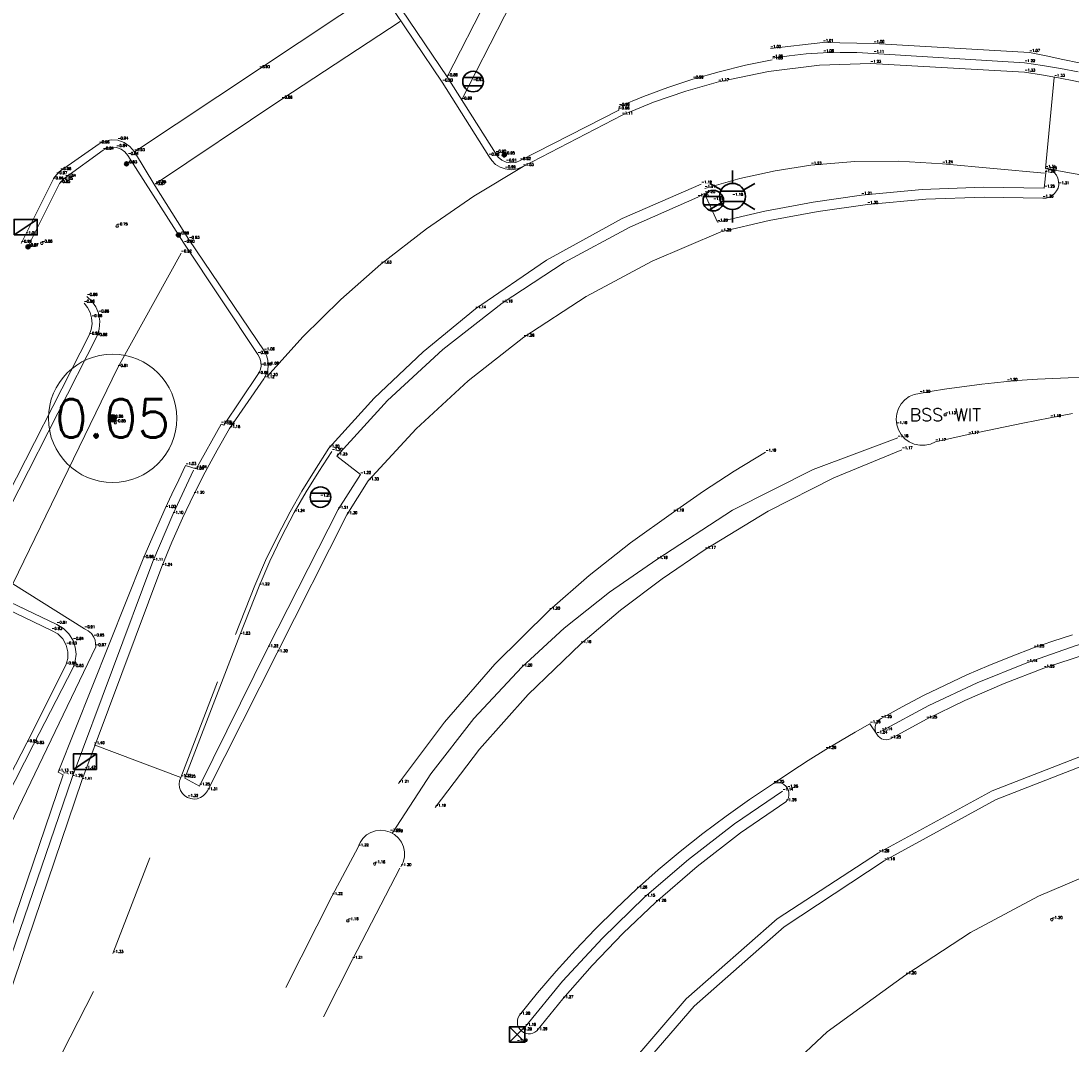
# Model space of a CAD drawing. Header units: metres. Extents: x 110598 to 111426, y 426464 to 427070.
# Tile 22 of 47: x 110948 to 110969, y 426808 to 426827. Entities that reach past the tile are written whole.
import ezdxf
from ezdxf.enums import TextEntityAlignment as Align

# ---------------------------------------------------------------- set-up
doc = ezdxf.new("R2010")
doc.units = ezdxf.units.M
doc.header["$MEASUREMENT"] = 0
for name, pattern in [('AM-AS', [16, 10, -2, 2, -2]), ('VH-OPSLUITBAND_100X200', [16, 8, -2, 4, -2]), ('VH-OPSLUITBAND_60X200', [12, 6, -2, 2, -2]), ('VH-TROTTOIRBAND_130-150', [15, 5, -2, 2, -2, 2, -2]), ('VH-TROTTOIRBAND_180-200', [20, 10, -2, 2, -2, 2, -2]), ('VH-TROTTOIRBAND_280-300', [26, 12, -2, 4, -2, 4, -2]), ('XX-HIDDEN', [4, 2, -2])]:
    doc.linetypes.add(name, pattern=pattern)
for name, color, linetype, lineweight in [('B-GV-GR-BOOM-S', 90, 'Continuous', 13), ('B-GV-GR-BOOM_DIAMETER-T', 96, 'Continuous', 0), ('B-GV-GR-HAAG-G', 90, 'GR-HAAG1', 13), ('B-OI-RI-GWA_KOLK-S', 30, 'Continuous', 30), ('B-WE-AM-AS-G', 10, 'AM-AS', 13), ('B-WE-IE-MEUBILAIR_WEGMEUBILAIR-S', 4, 'Continuous', 30), ('B-WE-IE-TERREINAFSCHEIDING_KUNSTMATIG_HEKWERK-G', 22, 'IE-TERREINAFSCHEIDING-KUNSTMATIG', 13), ('B-WE-VH-KANTOPSLUITING_ACHTERKANTBAND-G', 50, 'Continuous', 13), ('B-WE-VH-KANTOPSLUITING_INRITBAND-G', 211, 'Continuous', 13), ('B-WE-VH-KANTOPSLUITING_OPSLUITBAND_100X200-G', 160, 'VH-OPSLUITBAND_100X200', 13), ('B-WE-VH-KANTOPSLUITING_OPSLUITBAND_60X200-G', 150, 'VH-OPSLUITBAND_60X200', 13), ('B-WE-VH-KANTOPSLUITING_TROTTOIRBAND_130 150-G', 210, 'VH-TROTTOIRBAND_130-150', 13), ('B-WE-VH-KANTOPSLUITING_TROTTOIRBAND_180 200-G', 200, 'VH-TROTTOIRBAND_180-200', 13), ('B-WE-VH-KANTOPSLUITING_TROTTOIRBAND_RWS-G', 181, 'VH-TROTTOIRBAND_280-300', 13), ('B-WE-VH-MATERIAALGRENS-G', 52, 'XX-HIDDEN', 13), ('B-WE-VW-MARKERING-G', 252, 'Continuous', 13), ('DTM-Meetpunt', 40, 'Continuous', 0), ('mp', 7, 'Continuous', 0), ('X-XX-AL-HOOGTELABEL-S', 2, 'Continuous', 0), ('X-XX-AL-TEXT-T', 2, 'Continuous', 0)]:
    doc.layers.add(name, color=color, linetype=linetype, lineweight=lineweight)
doc.styles.add('LBD', font='txt.shx')
doc.styles.add('NLCS-ISO', font='arial.ttf')
doc.styles.add('null', font='NLCS.shx')
doc.styles.get("Standard").update_dxf_attribs({"font": 'txt.shx'})
doc.linetypes.add('GR-HAAG1', pattern='A,6,["°",null,S=0.125,R=0,X=0,Y=0],-2', length=8)
doc.linetypes.add('IE-TERREINAFSCHEIDING-KUNSTMATIG', pattern='A,4,["R",null,S=0.7500000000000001,R=90,X=0,Y=0],4,-2', length=10)

# ---------------------------------------------------------------- blocks, each defined once
blk = doc.blocks.new('MP')
at = {"layer": 'mp', "color": 0, "linetype": 'ByBlock', "lineweight": -2, "elevation": -0.036, "flags": 128}
blk.add_lwpolyline([(-0.005000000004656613, -0.008660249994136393), (-0.01000000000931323, 0), (-0.005000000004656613, 0.008660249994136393), (0.005000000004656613, 0.008660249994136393), (0.01000000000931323, 0), (0.005000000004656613, -0.008660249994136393), (-0.005000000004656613, -0.008660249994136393)], close=True, dxfattribs=at)
blk = doc.blocks.new('B-SRI-KOLK_STRAAT_300X300-SO')
at = {"color": 0}
for p, q in [((-0.7500000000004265, 2.842170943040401e-13), (0.7499999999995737, 1.500000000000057)), ((0.7499999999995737, 2.842170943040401e-13), (-0.7500000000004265, 1.500000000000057))]:
    blk.add_line(p, q, dxfattribs=at)
blk.add_3dface([(-0.7500000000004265, 2.842170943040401e-13), (0.7499999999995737, 2.842170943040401e-13), (0.7499999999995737, 1.500000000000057), (-0.7500000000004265, 1.500000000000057)], dxfattribs=at)
blk = doc.blocks.new('SIE-WEG_PAAL_ALGEMEEN_TYPE_01-SO')
h = blk.add_hatch(color=0)
edge = h.paths.add_edge_path()
edge.add_arc((2.273736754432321e-16, 0), 0.1875, 0, 360)
at = {"color": 0, "ltscale": 0.5}
blk.add_circle((2.273736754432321e-16, 0), 0.1875, dxfattribs=at)
blk = doc.blocks.new('SIE-WEG_VERKEERSBORD_ROND-SO')
at = {"color": 0}
for p, q in [((-0.9165151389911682, 0.3999999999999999), (0.9165151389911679, 0.3999999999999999)), ((-0.9165151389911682, -0.3999999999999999), (0.9165151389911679, -0.3999999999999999))]:
    blk.add_line(p, q, dxfattribs=at)
blk.add_circle((0, 0), 1, dxfattribs=at)
blk = doc.blocks.new('B-SRI-KOLK_TROTTOIR-SO')
at = {"color": 0}
blk.add_line((-1.124999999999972, 0), (1.124999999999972, 1.499999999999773), dxfattribs=at)
blk.add_3dface([(-1.124999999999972, 0), (1.124999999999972, 0), (1.124999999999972, 1.499999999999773), (-1.124999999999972, 1.499999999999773)], dxfattribs=at)
blk = doc.blocks.new('B-SIE-WEG_LICHTMAST-SO')
at = {"color": 0, "ltscale": 0.1}
for p, q in [((8.349587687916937e-10, 1.265625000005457), (1.669846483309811e-09, 2.53125000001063)), ((-1.096064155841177, 0.6328125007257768), (-2.192125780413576, 1.265625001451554)), ((1.096064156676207, 0.6328124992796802), (2.192125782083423, 1.26562499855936)), ((-1.096064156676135, -0.6328124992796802), (-2.192125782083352, -1.26562499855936)), ((1.096064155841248, -0.6328125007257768), (2.192125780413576, -1.265625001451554)), ((-8.349587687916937e-10, -1.265625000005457), (-1.669775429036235e-09, -2.53125000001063))]:
    blk.add_line(p, q, dxfattribs=at)
at = {"color": 0, "flags": 128}
for points in [[(-1.162672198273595, 0.4999999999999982), (1.162672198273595, 0.4999999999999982)], [(-1.162672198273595, -0.4999999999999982), (1.162672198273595, -0.4999999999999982)]]:
    blk.add_lwpolyline(points, dxfattribs=at)
at = {"color": 0, "ltscale": 0.1}
blk.add_circle((0, 0), 1.265625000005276, dxfattribs=at)
at = {"color": 0, "style": 'NLCS-ISO'}
blk.add_attdef('TYPE', text='', height=1.8, dxfattribs=at).set_placement((1.669846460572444e-09, 2.53125000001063), align=Align.BOTTOM_CENTER)
blk = doc.blocks.new('SGR-BOOM_01')
at = {"ltscale": 0.1}
h = blk.add_hatch(color=0, dxfattribs=at)
edge = h.paths.add_edge_path()
edge.add_arc((7.366995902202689e-12, -5.115907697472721e-12), 0.15, 0, 360)
at = {"color": 0}
for centre, radius in [((0, 0), 2.5), ((7.366995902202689e-12, -5.115907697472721e-12), 0.04499999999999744)]:
    blk.add_circle(centre, radius, dxfattribs=at)
at = {"color": 0, "ltscale": 0.1}
blk.add_circle((7.366995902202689e-12, -5.115907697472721e-12), 0.15, dxfattribs=at)

msp = doc.modelspace()

# ---------------------------------------------------------------- linework, layer by layer
at = {"layer": 'B-GV-GR-HAAG-G'}
msp.add_polyline3d([(110960.425, 426832.674, -0.894), (110960.224, 426832.452, -0.9470000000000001), (110958.825, 426829.746, -0.8410000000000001), (110956.869, 426825.922, -0.89)], dxfattribs=at)
at = {"layer": 'B-WE-AM-AS-G'}
msp.add_polyline3d([(110955.525, 426811.6550000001, -1.189), (110956.2697099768, 426812.8023576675, -1.191333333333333), (110957.1108087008, 426813.8810492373, -1.193666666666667), (110958.042, 426814.883, -1.196), (110958.8692484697, 426815.643180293, -1.189666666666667), (110959.7483950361, 426816.3426911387, -1.183333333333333), (110960.675, 426816.978, -1.177), (110962.1467079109, 426817.9403229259, -1.178333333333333), (110963.716179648, 426818.733259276, -1.179666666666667), (110965.364, 426819.347, -1.181)], dxfattribs=at)
at = {"layer": 'B-WE-IE-TERREINAFSCHEIDING_KUNSTMATIG_HEKWERK-G'}
msp.add_polyline3d([(110941.618, 426798.967, -0.897), (110945.702, 426806.857, -0.925), (110949.749, 426815.279, -0.9710000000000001), (110949.7484096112, 426815.3440328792, -0.9626666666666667), (110949.7355902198, 426815.4077924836, -0.9543333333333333), (110949.711, 426815.468, -0.9460000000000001), (110949.6645353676, 426815.5356322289, -0.9326666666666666), (110949.6033754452, 426815.5903363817, -0.9193333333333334), (110949.531, 426815.629, -0.906), (110948.138, 426816.506, -0.8380000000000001), (110950.178, 426820.717, -0.813), (110951.413, 426822.944, -0.924)], dxfattribs=at)
at = {"layer": 'B-WE-VH-KANTOPSLUITING_ACHTERKANTBAND-G', "extrusion": (0.1747400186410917, -0.2561045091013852, 0.9507241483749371), "elevation": -89924.86615690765, "flags": 128}
msp.add_lwpolyline([(332217.5626160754, 275749.6127954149), (332214.8063356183, 275749.6579511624), (332211.8507415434, 275749.6869798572)], dxfattribs=at)
at = {"layer": 'B-WE-VH-KANTOPSLUITING_ACHTERKANTBAND-G', "extrusion": (0.07973171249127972, -0.02349581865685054, 0.9965394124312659), "elevation": -1183.125619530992, "flags": 128}
msp.add_lwpolyline([(440774.6371181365, 14172.08508688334), (440774.6371181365, 14171.86853665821)], dxfattribs=at)
at = {"layer": 'B-WE-VH-KANTOPSLUITING_ACHTERKANTBAND-G', "extrusion": (-0.0037763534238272, -0.000893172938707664, 0.9999924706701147), "elevation": -801.3922290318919, "flags": 128}
msp.add_lwpolyline([(110957.3184301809, 426807.3404625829), (110958.0426613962, 426808.2225982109), (110958.8161812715, 426809.0618485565), (110959.6364551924, 426809.855463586), (110960.4932056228, 426810.5946644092), (110961.3905110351, 426811.2840715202), (110962.3254813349, 426811.9214644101)], dxfattribs=at)
at = {"layer": 'B-WE-VH-KANTOPSLUITING_ACHTERKANTBAND-G'}
for points in [[(110962.92, 426826.708, -1.052), (110962.4002481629, 426826.6023693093, -1.032666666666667), (110961.8849891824, 426826.4766394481, -1.013333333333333), (110961.375, 426826.331, -0.994), (110960.889151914, 426826.1719871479, -0.9820000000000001), (110960.4095946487, 426825.9949044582, -0.9700000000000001), (110959.937, 426825.8, -0.9580000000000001), (110959.934, 426825.7310000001, -0.9630000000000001), (110958.013, 426824.745, -0.917), (110957.9256039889, 426824.7097946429, -0.916), (110957.831943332, 426824.6995398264, -0.915), (110957.739, 426824.7150000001, -0.914), (110957.6559577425, 426824.7535712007, -0.9083333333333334), (110957.5859822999, 426824.8126236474, -0.9026666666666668), (110957.534, 426824.888, -0.897), (110956.589, 426826.375, -0.877), (110953.795, 426830.515, -0.9640000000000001)], [(110968.896, 426826.649, -1.056), (110968.5729107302, 426826.7171742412, -1.059333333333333), (110968.2495759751, 426826.7841745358, -1.062666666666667), (110967.926, 426826.85, -1.066), (110964.895, 426827.023, -1.001), (110963.906, 426827.044, -1.006), (110962.883, 426826.9270000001, -1.019)], [(110948.424, 426823.057, -0.866), (110949.047, 426824.299, -0.8480000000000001), (110949.0631731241, 426824.3203376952, -0.8470000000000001), (110949.080182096, 426824.3410152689, -0.8460000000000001), (110949.098, 426824.361, -0.8450000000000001), (110949.1175207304, 426824.3811761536, -0.8430000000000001), (110949.1378658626, 426824.4005207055, -0.8410000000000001), (110949.159, 426824.419, -0.8390000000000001), (110949.894, 426824.948, -0.8410000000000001), (110949.975424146, 426824.9880602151, -0.8396666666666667), (110950.0644851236, 426825.0054629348, -0.8383333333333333), (110950.155, 426824.999, -0.8370000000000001), (110950.2420559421, 426824.9684241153, -0.8383333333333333), (110950.3178698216, 426824.9158325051, -0.8396666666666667), (110950.377, 426824.845, -0.8410000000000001)], [(110950.377, 426824.845, -0.8410000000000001), (110951.466, 426823.136, -0.901), (110952.904, 426820.971, -0.9820000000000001), (110952.9428329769, 426820.9017689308, -0.9823333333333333), (110952.9642357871, 426820.8253303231, -0.9826666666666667), (110952.967, 426820.746, -0.9830000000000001), (110952.9567109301, 426820.6873122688, -0.9853333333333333), (110952.9361596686, 426820.6313858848, -0.9876666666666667), (110952.906, 426820.58, -0.9900000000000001), (110952.243, 426819.594, -1.025), (110952.19, 426819.616, -1.021), (110951.707, 426818.745, -1.043)], [(110951.486, 426812.719, -1.252), (110951.767, 426812.5680000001, -1.246), (110953.099, 426815.257, -1.217), (110954.466, 426817.9540000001, -1.212), (110954.903, 426818.631, -1.221), (110954.442, 426818.993, -1.226), (110955.4295614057, 426820.0744020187, -1.204333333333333), (110956.5044245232, 426821.0690764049, -1.182666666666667), (110957.659, 426821.97, -1.161), (110958.8706930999, 426822.7622141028, -1.175333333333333), (110960.1439548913, 426823.4511319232, -1.189666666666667), (110961.47, 426824.032, -1.204), (110961.6019270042, 426824.103381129, -1.204), (110961.85, 426823.546, -1.202), (110962.7777346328, 426823.762028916, -1.205333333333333), (110963.7139928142, 426823.9374730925, -1.208666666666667), (110964.657, 426824.072, -1.212), (110965.8396032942, 426824.1820464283, -1.223666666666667), (110967.0264357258, 426824.2277579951, -1.235333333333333), (110968.214, 426824.209, -1.247), (110968.252, 426824.565, -1.259)], [(110949.579, 426822.1, -0.863), (110949.6757812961, 426822.0084560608, -0.862), (110949.7515396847, 426821.898876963, -0.861), (110949.803, 426821.776, -0.86), (110949.8294647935, 426821.6220783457, -0.8606666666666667), (110949.8179024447, 426821.4663267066, -0.8613333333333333), (110949.769, 426821.3180000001, -0.862), (110947.487, 426816.841, -0.8540000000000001)], [(110951.5, 426818.806, -1.025), (110951.365683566, 426818.5291038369, -1.015333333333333), (110951.233680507, 426818.2510973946, -1.005666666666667), (110951.104, 426817.972, -0.996), (110950.9568602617, 426817.6477276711, -0.9890000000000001), (110950.8128557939, 426817.3220509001, -0.9820000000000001), (110950.672, 426816.995, -0.9750000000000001), (110949.016, 426812.838, -1.132)], [(110947.628, 426816.36, -0.8470000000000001), (110948.99, 426815.716, -0.8100000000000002), (110949.1208037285, 426815.6382902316, -0.8186666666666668), (110949.2292336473, 426815.5315598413, -0.8273333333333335), (110949.309, 426815.402, -0.8360000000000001), (110949.3521884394, 426815.2731277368, -0.83525), (110949.3668102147, 426815.1380000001, -0.8345), (110949.3521884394, 426815.0028722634, -0.83375), (110949.309, 426814.874, -0.8330000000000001), (110948.539, 426813.376, -0.8250000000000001), (110944.985, 426806.409, -0.819)], [(110965.051, 426813.643, -1.139), (110965.9677439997, 426814.1357552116, -1.140666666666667), (110966.9096520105, 426814.5785153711, -1.142333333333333), (110967.874, 426814.97, -1.144), (110968.8351291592, 426815.3018630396, -1.137666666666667), (110969.8123616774, 426815.5827881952, -1.131333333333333), (110970.803, 426815.812, -1.125)], [(110985.057292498, 426813.1549927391, -1.108), (110984.9326246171, 426813.1626594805, -1.109), (110984.808, 426813.171, -1.11), (110984.6759415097, 426813.180576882, -1.110333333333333), (110984.5439400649, 426813.1909103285, -1.110666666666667), (110984.412, 426813.202, -1.111), (110981.96, 426813.484, -1.153), (110976.988, 426814.028, -1.154), (110975.3241175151, 426814.0961297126, -1.156333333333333), (110973.6606000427, 426814.0196038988, -1.158666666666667), (110972.01, 426813.799, -1.161), (110969.5962372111, 426813.2052782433, -1.159), (110967.2795875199, 426812.3042285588, -1.157), (110965.099, 426811.111, -1.155), (110963.1493846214, 426809.8256176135, -1.167333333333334), (110961.3961641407, 426808.2830788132, -1.179666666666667), (110959.873, 426806.513, -1.192)], [(110949.016, 426812.838, -1.132), (110949.114, 426812.788, -1.116), (110947.825, 426809.002, -1.111)]]:
    msp.add_polyline3d(points, dxfattribs=at)
at = {"layer": 'B-WE-VH-KANTOPSLUITING_INRITBAND-G', "extrusion": (-0.5505480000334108, 0.8290781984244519, 0.09760246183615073), "elevation": 292787.5673332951, "flags": 128}
msp.add_lwpolyline([(-328542.8818308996, -28714.81477510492), (-328545.8039952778, -28714.82080388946), (-328548.610502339, -28714.83889024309)], dxfattribs=at)
at = {"layer": 'B-WE-VH-KANTOPSLUITING_INRITBAND-G'}
msp.add_polyline3d([(110955.055, 426818.508, -1.298), (110955.9861113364, 426819.5227104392, -1.284), (110956.9977425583, 426820.4571663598, -1.27), (110958.083, 426821.305, -1.256), (110959.2997395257, 426822.0992880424, -1.268), (110960.580979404, 426822.7846878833, -1.28), (110961.917, 426823.3560000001, -1.292)], dxfattribs=at)
at = {"layer": 'B-WE-VH-KANTOPSLUITING_OPSLUITBAND_100X200-G', "extrusion": (0.006316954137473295, 0.01237827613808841, 0.9999034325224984), "elevation": 5983.405501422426}
msp.add_lwpolyline([(110954.3803781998, 426785.0083735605), (110955.4925708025, 426787.1875405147)], dxfattribs=at)
at = {"layer": 'B-WE-VH-KANTOPSLUITING_OPSLUITBAND_100X200-G'}
for points in [[(110961.607, 426824.206, -1.212), (110962.2858981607, 426824.3989626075, -1.219), (110962.9754481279, 426824.549488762, -1.226), (110963.673, 426824.657, -1.233), (110964.52393184, 426824.7289990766, -1.234333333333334), (110965.3778666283, 426824.7370141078, -1.235666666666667), (110966.23, 426824.681, -1.237), (110968.221, 426824.499, -1.253)], [(110951.486, 426812.719, -1.252), (110952.552, 426815.504, -1.225), (110952.928, 426816.462, -1.22), (110953.1394685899, 426816.946630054, -1.225), (110953.3685713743, 426817.423177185, -1.23), (110953.615, 426817.891, -1.235), (110953.846442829, 426818.2958379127, -1.224666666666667), (110954.0908614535, 426818.6929764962, -1.214333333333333), (110954.348, 426819.082, -1.204)]]:
    msp.add_polyline3d(points, dxfattribs=at)
at = {"layer": 'B-WE-VH-KANTOPSLUITING_OPSLUITBAND_60X200-G'}
msp.add_polyline3d([(111014.244, 426808.689, -1.107), (111001.145, 426810.055, -1.106), (110990.332, 426811.186, -1.092), (110984.357, 426811.132, -1.119), (110981.898, 426811.425, -1.121), (110976.87, 426811.955, -1.196), (110974.370971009, 426812.0154343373, -1.187333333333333), (110971.8914032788, 426811.6983506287, -1.178666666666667), (110969.488, 426811.011, -1.17), (110968.1023842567, 426810.4255766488, -1.180666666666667), (110966.775722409, 426809.7166197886, -1.191333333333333), (110965.519, 426808.89, -1.202), (110963.9849486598, 426807.7808214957, -1.204666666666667), (110962.6010894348, 426806.4891078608, -1.207333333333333)], dxfattribs=at)
at = {"layer": 'B-WE-VH-KANTOPSLUITING_TROTTOIRBAND_130 150-G'}
for points in [[(110959.998, 426825.631, -1.109), (110958.071, 426824.6280000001, -1.026), (110957.9585542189, 426824.5841917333, -1.014333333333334), (110957.8388502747, 426824.5688886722, -1.002666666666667), (110957.719, 426824.583, -0.991), (110957.6208939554, 426824.6182394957, -0.9875), (110957.5323410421, 426824.6732394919, -0.9840000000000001), (110957.4572669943, 426824.7455617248, -0.9805), (110957.399, 426824.832, -0.9770000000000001), (110956.496, 426826.274, -0.899), (110953.706, 426830.415, -1.022)], [(110948.298, 426823.134, -0.994), (110948.915, 426824.368, -0.9640000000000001), (110948.9370955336, 426824.403318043, -0.9643333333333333), (110948.9611203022, 426824.4373531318, -0.9646666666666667), (110948.987, 426824.47, -0.9650000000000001), (110949.0116616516, 426824.4979500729, -0.9646666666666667), (110949.0376831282, 426824.5246387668, -0.9643333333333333), (110949.065, 426824.55, -0.9640000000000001), (110949.814, 426825.07, -0.9560000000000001), (110949.9272764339, 426825.1256618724, -0.9503333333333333), (110950.0510124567, 426825.1505454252, -0.9446666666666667), (110950.177, 426825.143, -0.9390000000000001), (110950.3048281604, 426825.0996263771, -0.9353333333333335), (110950.4159726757, 426825.0230221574, -0.9316666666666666), (110950.502, 426824.919, -0.928), (110950.899, 426824.258, -0.865), (110951.564, 426823.211, -0.925), (110953.027, 426821.039, -1.06), (110953.0726317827, 426820.9524505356, -1.067333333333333), (110953.1000016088, 426820.8585145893, -1.074666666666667), (110953.108, 426820.761, -1.082), (110953.0972386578, 426820.6681203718, -1.093), (110953.068888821, 426820.5790208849, -1.104), (110953.024, 426820.497, -1.115), (110952.356, 426819.528, -1.164)], [(110949.522, 426821.967, -0.9610000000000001), (110949.5892159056, 426821.8840101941, -0.9603333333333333), (110949.6388580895, 426821.7894536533, -0.9596666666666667), (110949.669, 426821.687, -0.9590000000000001), (110949.6782773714, 426821.570486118, -0.9590000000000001), (110949.662364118, 426821.454691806, -0.9590000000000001), (110949.622, 426821.345, -0.9590000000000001), (110947.359, 426816.914, -0.9760000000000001)], [(110947.574, 426816.2310000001, -0.9600000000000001), (110948.89, 426815.596, -0.93), (110949.0104437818, 426815.5295053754, -0.9293333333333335), (110949.10823905, 426815.4327359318, -0.9286666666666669), (110949.176, 426815.313, -0.928), (110949.2081396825, 426815.1837602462, -0.9286666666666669), (110949.205067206, 426815.0506195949, -0.9293333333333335), (110949.167, 426814.923, -0.93), (110948.409, 426813.408, -0.911), (110945.954, 426808.687, -0.883)]]:
    msp.add_polyline3d(points, dxfattribs=at)
at = {"layer": 'B-WE-VH-KANTOPSLUITING_TROTTOIRBAND_180 200-G'}
for points in [[(110968.873, 426826.472, -1.234), (110968.5270392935, 426826.5394812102, -1.228666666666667), (110968.1796472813, 426826.599157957, -1.223333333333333), (110967.831, 426826.651, -1.218), (110964.892, 426826.832, -1.11), (110964.5659235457, 426826.8492549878, -1.100333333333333), (110964.239419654, 426826.853590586, -1.090666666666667), (110963.913, 426826.845, -1.081), (110963.5813317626, 426826.8229926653, -1.071333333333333), (110963.2508195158, 426826.7876401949, -1.061666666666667), (110962.922, 426826.739, -1.052)], [(110992.36, 426823.063, -1.291), (110983.397, 426824.005, -1.339), (110974.954, 426824.935, -1.32), (110974.6084316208, 426824.9589653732, -1.32), (110974.2636740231, 426824.992640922, -1.32), (110973.92, 426825.036, -1.32), (110973.662748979, 426825.0749137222, -1.325666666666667), (110973.4063774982, 426825.1192536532, -1.331333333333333), (110973.151, 426825.169, -1.337), (110971.2, 426825.686, -1.359), (110969.78, 426826.065, -1.356), (110969.4611631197, 426826.1475246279, -1.352333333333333), (110969.1407898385, 426826.2238674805, -1.348666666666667), (110968.819, 426826.294, -1.345), (110968.4911659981, 426826.3587866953, -1.340666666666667), (110968.1621237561, 426826.4171275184, -1.336333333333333), (110967.832, 426826.469, -1.332), (110964.832, 426826.638, -1.227), (110963.8363384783, 426826.6018203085, -1.208), (110962.8473077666, 426826.4815327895, -1.189), (110961.872, 426826.278, -1.17), (110961.235528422, 426826.0975937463, -1.149666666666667), (110960.6102027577, 426825.8816995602, -1.129333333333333), (110959.998, 426825.631, -1.109)], [(110961.917, 426823.3560000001, -1.292), (110962.8601624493, 426823.5778765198, -1.294333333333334), (110963.8124950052, 426823.7563346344, -1.296666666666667), (110964.772, 426823.891, -1.299), (110965.9069241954, 426823.9929636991, -1.300333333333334), (110967.0456921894, 426824.0336697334, -1.301666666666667), (110968.185, 426824.013, -1.303), (110968.2489101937, 426824.0157839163, -1.303714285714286), (110968.3106827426, 426824.0324096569, -1.304428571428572), (110968.3673565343, 426824.0620802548, -1.305142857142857), (110968.4162148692, 426824.1033734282, -1.305857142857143), (110968.4549156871, 426824.1543097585, -1.306571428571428), (110968.481603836, 426824.2124475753, -1.307285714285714), (110968.495, 426824.275, -1.308), (110968.4943236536, 426824.3401186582, -1.307857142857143), (110968.479240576, 426824.403470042, -1.307714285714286), (110968.4505000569, 426824.4619070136, -1.307571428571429), (110968.4095298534, 426824.5125265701, -1.307428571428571), (110968.3583652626, 426824.5528140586, -1.307285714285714), (110968.2995480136, 426824.5807680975, -1.307142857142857), (110968.236, 426824.595, -1.307)], [(110952.356, 426819.528, -1.164), (110952.113142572, 426819.106958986, -1.176333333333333), (110951.8810923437, 426818.67986654, -1.188666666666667), (110951.66, 426818.247, -1.201), (110951.4387646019, 426817.7843343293, -1.214), (110951.2300476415, 426817.315888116, -1.227), (110951.034, 426816.842, -1.24), (110949.477, 426812.6770000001, -1.413)], [(110951.65, 426818.718, -1.063), (110951.25, 426817.855, -1.097), (110950.859, 426816.942, -1.112), (110949.292, 426812.734, -1.287)], [(110951.404, 426812.732, -1.321), (110951.3819874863, 426812.6705274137, -1.320285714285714), (110951.3743074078, 426812.6056857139, -1.319571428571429), (110951.3813502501, 426812.5407717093, -1.318857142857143), (110951.4027579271, 426812.4790858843, -1.318142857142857), (110951.4374419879, 426812.4237645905, -1.317428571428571), (110951.4836389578, 426812.3776205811, -1.316714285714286), (110951.539, 426812.343, -1.316), (110951.5995875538, 426812.3219160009, -1.315428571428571), (110951.6633304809, 426812.3146892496, -1.314857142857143), (110951.7271003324, 426812.3216744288, -1.314285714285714), (110951.787767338, 426812.3425287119, -1.313714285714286), (110951.8423540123, 426812.3762285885, -1.313142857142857), (110951.8881812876, 426812.4211200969, -1.312571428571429), (110951.923, 426812.475, -1.312), (110953.282, 426815.161, -1.301), (110954.636, 426817.849, -1.295), (110955.055, 426818.508, -1.298)], [(110985.0648324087, 426813.3560219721, -1.223333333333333), (110984.9264892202, 426813.3670227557, -1.223666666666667), (110984.788, 426813.376, -1.224), (110984.6653971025, 426813.382252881, -1.226), (110984.5427235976, 426813.3869198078, -1.228), (110984.42, 426813.39, -1.23), (110981.985, 426813.681, -1.291), (110976.997, 426814.211, -1.262), (110975.3218895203, 426814.2808636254, -1.275666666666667), (110973.6470246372, 426814.205340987, -1.289333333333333), (110971.985, 426813.985, -1.303), (110969.5416921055, 426813.3863611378, -1.293666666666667), (110967.1967926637, 426812.4755545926, -1.284333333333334), (110964.99, 426811.268, -1.275), (110963.0137892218, 426809.9811996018, -1.299), (110961.2407644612, 426808.4263209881, -1.323), (110959.707, 426806.635, -1.347)], [(110949.292, 426812.734, -1.287), (110947.661, 426807.9760000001, -1.296), (110944.657, 426802.001, -1.284), (110942.607, 426797.882, -1.286), (110938.772, 426790.274, -1.226), (110938.248, 426789.46, -1.216), (110935.942, 426786.178, -1.215), (110932.793, 426779.885, -1.12), (110932.4651227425, 426779.3021485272, -1.124333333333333), (110932.115286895, 426778.732206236, -1.128666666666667), (110931.744, 426778.176, -1.132999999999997)], [(110949.477, 426812.6770000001, -1.413), (110948.024, 426808.386, -1.409)]]:
    msp.add_polyline3d(points, dxfattribs=at)
at = {"layer": 'B-WE-VH-KANTOPSLUITING_TROTTOIRBAND_RWS-G', "extrusion": (-0.0157905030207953, -0.01938636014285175, 0.9996873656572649), "elevation": -10027.62531425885}
msp.add_lwpolyline([(-183512.1694844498, 400873.2752145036), (-183512.1694844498, 400874.0751051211)], dxfattribs=at)
at = {"layer": 'B-WE-VH-KANTOPSLUITING_TROTTOIRBAND_RWS-G'}
for points in [[(110968.7604874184, 426815.5109926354, -1.250285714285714), (110968.3824121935, 426815.3874308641, -1.251142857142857), (110968.007, 426815.256, -1.252), (110967.5693413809, 426815.0915239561, -1.251857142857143), (110967.1358523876, 426814.9163533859, -1.251714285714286), (110966.7067943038, 426814.7305938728, -1.251571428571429), (110966.2824257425, 426814.5343573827, -1.251428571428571), (110965.8630024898, 426814.3277621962, -1.251285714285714), (110965.4487773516, 426814.1109328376, -1.251142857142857), (110965.04, 426813.884, -1.251), (110964.9974195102, 426813.8555445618, -1.25), (110964.9626147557, 426813.8179754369, -1.249), (110964.9374902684, 426813.7733484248, -1.248), (110964.9234208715, 426813.7241055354, -1.247), (110964.9211764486, 426813.6729413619, -1.246), (110964.9308798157, 426813.6226556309, -1.245), (110964.952, 426813.576, -1.244), (110964.9781865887, 426813.5409976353, -1.245), (110965.0108051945, 426813.5118955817, -1.246), (110965.0485553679, 426813.4898540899, -1.247), (110965.0899320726, 426813.4757519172, -1.248), (110965.1332856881, 426813.4701512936, -1.249), (110965.1768877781, 426813.473275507, -1.25), (110965.219, 426813.485, -1.251), (110965.921, 426813.873, -1.247), (110966.6683620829, 426814.2358366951, -1.246666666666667), (110967.4308463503, 426814.565712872, -1.246333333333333), (110968.207, 426814.862, -1.246), (110969.0479130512, 426815.1402653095, -1.248)], [(110958.842, 426808.422, -1.268), (110959.4159111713, 426809.0755715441, -1.264333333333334), (110960.018308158, 426809.702985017, -1.260666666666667), (110960.648, 426810.303, -1.257), (110961.4575709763, 426811.0012553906, -1.256333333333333), (110962.3040804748, 426811.6542388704, -1.255666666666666), (110963.185, 426812.26, -1.255), (110963.2139747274, 426812.2978151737, -1.255333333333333), (110963.2341529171, 426812.340970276, -1.255666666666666), (110963.2445930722, 426812.3874517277, -1.256), (110963.2448080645, 426812.435090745, -1.256333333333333), (110963.2347878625, 426812.4816645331, -1.256666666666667), (110963.215, 426812.525, -1.257), (110963.1837253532, 426812.5658464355, -1.256333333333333), (110963.1438386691, 426812.5983362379, -1.255666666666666), (110963.0975102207, 426812.620701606, -1.255), (110963.0472607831, 426812.6317256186, -1.254333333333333), (110962.9958244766, 426812.6308084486, -1.253666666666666), (110962.946, 426812.618, -1.253), (110962.4783362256, 426812.3061915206, -1.254166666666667), (110962.0194768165, 426811.9815656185, -1.255333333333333), (110961.5697729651, 426811.6443707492, -1.2565), (110961.129568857, 426811.2948649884, -1.257666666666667), (110960.6992014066, 426810.9333158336, -1.258833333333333), (110960.279, 426810.56, -1.26), (110959.8714790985, 426810.1773207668, -1.262666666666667), (110959.4746410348, 426809.7835743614, -1.265333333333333), (110959.0887862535, 426809.3790588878, -1.268), (110958.7142068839, 426808.9640806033, -1.270666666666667), (110958.3511865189, 426808.5389536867, -1.273333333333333), (110958, 426808.104, -1.276), (110957.9761185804, 426808.0620370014, -1.278), (110957.9616279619, 426808.0159801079, -1.28), (110957.957180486, 426807.9679027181, -1.282), (110957.9629763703, 426807.9199691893, -1.284), (110957.9787546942, 426807.8743374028, -1.286), (110958.0038051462, 426807.8330616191, -1.288), (110958.037, 426807.798, -1.29), (110958.0754604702, 426807.7714821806, -1.289714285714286), (110958.1185256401, 426807.7533771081, -1.289428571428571), (110958.164380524, 426807.7444478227, -1.289142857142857), (110958.2110925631, 426807.7450706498, -1.288857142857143), (110958.2566930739, 426807.7552193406, -1.288571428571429), (110958.2992602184, 426807.7744661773, -1.288285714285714), (110958.337, 426807.8020000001, -1.288)]]:
    msp.add_polyline3d(points, dxfattribs=at)
at = {"layer": 'B-WE-VH-MATERIAALGRENS-G', "extrusion": (-0.04091380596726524, 0.01549728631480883, 0.9990424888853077), "elevation": 2073.675160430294}
msp.add_lwpolyline([(-438440.3201630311, -47384.37395800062), (-438440.3201630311, -47382.56826395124)], dxfattribs=at)
at = {"layer": 'B-WE-VH-MATERIAALGRENS-G'}
for points in [[(110968.408, 426826.3670000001, -1.331), (110968.236, 426824.595, -1.307), (110968.997, 426824.4540000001, -1.3), (110970.734, 426824.163, -1.288), (110973.975, 426823.66, -1.266), (110979.422, 426822.897, -1.266), (110982.702, 426822.539, -1.254)], [(110958.071, 426824.6280000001, -1.026), (110957.1095083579, 426824.0523825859, -1.026333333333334), (110956.1853361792, 426823.4185786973, -1.026666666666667), (110955.302, 426822.729, -1.027), (110954.5223022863, 426822.0419952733, -1.050333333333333), (110953.7831627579, 426821.3115318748, -1.073666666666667), (110953.087, 426820.54, -1.097)], [(110954.29, 426819.146, -1.195), (110955.1720256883, 426820.1197368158, -1.175333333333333), (110956.124121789, 426821.0250796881, -1.155666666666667), (110957.141, 426821.857, -1.136), (110958.5269978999, 426822.8067260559, -1.152666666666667), (110959.9971160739, 426823.6201892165, -1.169333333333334), (110961.538, 426824.29, -1.186)], [(110968.9772947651, 426820.5236931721, -1.195571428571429), (110968.6790223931, 426820.5163990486, -1.196857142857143), (110968.380891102, 426820.5046796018, -1.198142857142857), (110968.0829665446, 426820.4885374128, -1.199428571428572), (110967.7853143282, 426820.4679760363, -1.200714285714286), (110967.488, 426820.4430000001, -1.202), (110967.2440364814, 426820.419181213, -1.202), (110967.0003814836, 426820.3923898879, -1.202), (110966.7570712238, 426820.362630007, -1.202), (110966.5141418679, 426820.3299059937, -1.202), (110966.271629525, 426820.2942227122, -1.202), (110966.0295702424, 426820.2555854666, -1.202), (110965.788, 426820.214, -1.202), (110965.6838806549, 426820.1923657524, -1.20025), (110965.5865537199, 426820.1495131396, -1.1985), (110965.5002909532, 426820.0873229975, -1.19675), (110965.4288784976, 426820.0085249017, -1.195), (110965.3754507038, 426819.9165773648, -1.19325), (110965.3423525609, 426819.8155160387, -1.1915), (110965.3310367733, 426819.709776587, -1.18975), (110965.342, 426819.604, -1.188), (110965.3749347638, 426819.5024364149, -1.186111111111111), (110965.4283857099, 426819.4100088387, -1.184222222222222), (110965.4999879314, 426819.3308066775, -1.182333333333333), (110965.5865734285, 426819.2683341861, -1.180444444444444), (110965.6843112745, 426819.2253554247, -1.178555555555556), (110965.7888771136, 426819.2037719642, -1.176666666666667), (110965.8956444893, 426819.204538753, -1.174777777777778), (110965.9998895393, 426819.2276218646, -1.172888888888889), (110966.097, 426819.272, -1.171), (110966.735, 426819.411, -1.174), (110967.2661413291, 426819.5260845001, -1.175666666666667), (110967.7984953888, 426819.6354220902, -1.177333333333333), (110968.332, 426819.739, -1.179), (110968.7636673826, 426819.8184393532, -1.180333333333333)], [(110951.404, 426812.732, -1.321), (110952.47, 426815.5170000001, -1.294), (110952.846, 426816.4750000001, -1.289), (110953.0574685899, 426816.9596300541, -1.294), (110953.2865713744, 426817.436177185, -1.299), (110953.533, 426817.9040000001, -1.304), (110953.764442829, 426818.3088379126, -1.293666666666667), (110954.0088614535, 426818.7059764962, -1.283333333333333), (110954.29, 426819.146, -1.195)], [(110962.946, 426812.618, -1.253), (110963.2797517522, 426812.8448049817, -1.254333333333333), (110963.6177932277, 426813.0651653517, -1.255666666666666), (110963.96, 426813.279, -1.257), (110964.2443644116, 426813.4498534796, -1.256333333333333), (110964.5313882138, 426813.6162006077, -1.255666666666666), (110964.821, 426813.778, -1.255), (110964.952, 426813.576, -1.244)], [(110935.82, 426785.525, -1.305), (110937.418, 426784.722, -1.24), (110940.017, 426789.268, -1.266), (110943.917, 426797.028, -1.323), (110946.971, 426803.2260000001, -1.314), (110950.082, 426809.305, -1.326), (110951.404, 426812.732, -1.321)], [(110947.321, 426794.4540000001, -1.209), (110950.597, 426800.925, -1.221), (110954.746, 426809.1930000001, -1.207), (110955.689, 426810.997, -1.197), (110955.7332167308, 426811.0866050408, -1.19725), (110955.7571417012, 426811.1836193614, -1.1975), (110955.7596566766, 426811.2835085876, -1.19775), (110955.7406441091, 426811.3816039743, -1.198), (110955.7009926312, 426811.473320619, -1.19825), (110955.6425555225, 426811.5543717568, -1.1985), (110955.5680640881, 426811.6209691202, -1.19875), (110955.481, 426811.67, -1.199), (110955.3884766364, 426811.6985837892, -1.201), (110955.2920281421, 426811.707260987, -1.203), (110955.1958886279, 426811.6956506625, -1.205), (110955.1042786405, 426811.6642625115, -1.207), (110955.0212198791, 426811.6144744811, -1.209), (110954.9503586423, 426811.5484722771, -1.211), (110954.8948057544, 426811.4691534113, -1.213), (110954.857, 426811.38, -1.215), (110954.351, 426810.433, -1.219), (110951.244, 426804.274, -1.221), (110946.9, 426795.676, -1.215)]]:
    msp.add_polyline3d(points, dxfattribs=at)
at = {"layer": 'B-WE-VW-MARKERING-G'}
for points in [[(110955.645, 426812.62, -1.21), (110956.5410660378, 426813.8141669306, -1.208), (110957.5218058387, 426814.9398304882, -1.206), (110958.582, 426815.991, -1.204), (110959.3543640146, 426816.6677985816, -1.199666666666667), (110960.1597066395, 426817.3050000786, -1.195333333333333), (110960.996, 426817.901, -1.191), (110961.5803401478, 426818.310103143, -1.190666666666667), (110962.178582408, 426818.6985937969, -1.190333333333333), (110962.79, 426819.066, -1.19)], [(110956.36, 426812.152, -1.193), (110957.2213293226, 426813.2853023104, -1.191666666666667), (110958.1668436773, 426814.3493816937, -1.190333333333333), (110959.191, 426815.338, -1.189), (110959.9649281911, 426815.9927654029, -1.182333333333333), (110960.7733961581, 426816.6043715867, -1.175666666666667), (110961.614, 426817.171, -1.169), (110962.8393334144, 426817.9169896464, -1.168), (110964.1185389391, 426818.5662782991, -1.167), (110965.444, 426819.115, -1.166)]]:
    msp.add_polyline3d(points, dxfattribs=at)

# ---------------------------------------------------------------- block references
at = {"layer": 'B-GV-GR-BOOM-S', "xscale": 0.5, "yscale": 0.5, "zscale": 0.5}
msp.add_blockref('SGR-BOOM_01', (110950.078, 426819.728, -0.8570000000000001), dxfattribs=at)
at = {"layer": 'B-OI-RI-GWA_KOLK-S', "xscale": 0.1999999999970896, "yscale": 0.1999999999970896, "zscale": 0.1999999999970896}
for name, p in [('B-SRI-KOLK_TROTTOIR-SO', (110948.387, 426823.3, -1.013)), ('B-SRI-KOLK_TROTTOIR-SO', (110949.539, 426812.893, -1.424)), ('B-SRI-KOLK_STRAAT_300X300-SO', (110957.954, 426807.5790000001, -1.291))]:
    msp.add_blockref(name, p, dxfattribs=at)
at = {"layer": 'B-WE-IE-MEUBILAIR_WEGMEUBILAIR-S', "xscale": 0.1999999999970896, "yscale": 0.1999999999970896, "zscale": 0.1999999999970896}
for name, p in [('SIE-WEG_VERKEERSBORD_ROND-SO', (110957.095, 426826.285, -0.925)), ('SIE-WEG_PAAL_ALGEMEEN_TYPE_01-SO', (110957.702, 426824.8560000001, -0.9550000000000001)), ('SIE-WEG_PAAL_ALGEMEEN_TYPE_01-SO', (110950.348, 426824.682, -0.927)), ('B-SIE-WEG_LICHTMAST-SO', (110962.144, 426824.049, -1.175)), ('SIE-WEG_VERKEERSBORD_ROND-SO', (110961.772, 426823.9650000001, -1.188)), ('SIE-WEG_PAAL_ALGEMEEN_TYPE_01-SO', (110951.359, 426823.297, -0.876)), ('SIE-WEG_PAAL_ALGEMEEN_TYPE_01-SO', (110948.431, 426823.067, -0.866)), ('SIE-WEG_VERKEERSBORD_ROND-SO', (110954.124, 426818.1930000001, -1.268))]:
    msp.add_blockref(name, p, dxfattribs=at)
at = {"layer": 'DTM-Meetpunt', "xscale": 2.5, "yscale": 2.5, "zscale": 2.5}
for p in [(110950.167, 426823.472, -0.749), (110948.7, 426823.136, -0.88), (110950.131, 426819.641, -0.8480000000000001), (110966.287, 426819.796, -1.133), (110955.18, 426811.051, -1.156), (110954.659, 426809.944, -1.162), (110968.363, 426809.967, -1.2)]:
    msp.add_blockref('MP', p, dxfattribs=at)

# ---------------------------------------------------------------- texts
at = {"layer": 'B-GV-GR-BOOM-S'}
msp.add_text('-0.86', height=0.05, dxfattribs=at).set_placement((110950.078, 426819.728), align=Align.BOTTOM_LEFT)
at = {"layer": 'B-GV-GR-BOOM_DIAMETER-T', "linetype": 'Continuous', "style": 'LBD'}
msp.add_text('0.05', height=0.75, dxfattribs=at).set_placement((110950.078, 426819.728, -0.8570000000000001), align=Align.MIDDLE_CENTER)
at = {"layer": 'B-GV-GR-HAAG-G'}
msp.add_text('-0.89', height=0.05, dxfattribs=at).set_placement((110956.869, 426825.9220000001), align=Align.BOTTOM_LEFT)
at = {"layer": 'B-OI-RI-GWA_KOLK-S'}
for s, p in [('-1.01', (110948.387, 426823.3)), ('-1.42', (110949.539, 426812.893)), ('-1.29', (110957.954, 426807.5790000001))]:
    msp.add_text(s, height=0.05, dxfattribs=at).set_placement(p, align=Align.BOTTOM_LEFT)
at = {"layer": 'B-WE-AM-AS-G'}
for s, p in [('-1.18', (110965.364, 426819.347)), ('-1.18', (110960.675, 426816.978)), ('-1.20', (110958.042, 426814.883)), ('-1.19', (110955.525, 426811.6550000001))]:
    msp.add_text(s, height=0.05, dxfattribs=at).set_placement(p, align=Align.BOTTOM_LEFT)
at = {"layer": 'B-WE-IE-MEUBILAIR_WEGMEUBILAIR-S'}
for s, p in [('-0.93', (110957.095, 426826.285)), ('-0.93', (110950.348, 426824.682)), ('-0.95', (110957.702, 426824.8560000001)), ('-1.19', (110961.772, 426823.9650000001)), ('-1.18', (110962.144, 426824.049)), ('-0.88', (110951.359, 426823.2970000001)), ('-0.87', (110948.431, 426823.067)), ('-1.27', (110954.124, 426818.1930000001))]:
    msp.add_text(s, height=0.05, dxfattribs=at).set_placement(p, align=Align.BOTTOM_LEFT)
at = {"layer": 'B-WE-IE-TERREINAFSCHEIDING_KUNSTMATIG_HEKWERK-G'}
for s, p in [('-0.92', (110951.413, 426822.9440000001)), ('-0.81', (110950.178, 426820.717)), ('-0.91', (110949.531, 426815.6290000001)), ('-0.95', (110949.711, 426815.468)), ('-0.97', (110949.749, 426815.279))]:
    msp.add_text(s, height=0.05, dxfattribs=at).set_placement(p, align=Align.BOTTOM_LEFT)
at = {"layer": 'B-WE-VH-KANTOPSLUITING_ACHTERKANTBAND-G'}
for s, p in [('-1.02', (110962.883, 426826.9270000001)), ('-1.01', (110963.906, 426827.044)), ('-1.00', (110964.895, 426827.023)), ('-1.07', (110967.926, 426826.85)), ('-1.05', (110962.92, 426826.708)), ('-0.99', (110961.375, 426826.331)), ('-0.86', (110953.372, 426825.9390000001)), ('-0.96', (110959.934, 426825.7310000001)), ('-0.96', (110959.937, 426825.8)), ('-0.84', (110949.894, 426824.948)), ('-0.84', (110950.155, 426824.999)), ('-0.90', (110957.534, 426824.888)), ('-0.84', (110950.377, 426824.845)), ('-0.91', (110957.739, 426824.7150000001)), ('-0.92', (110958.013, 426824.745)), ('-1.26', (110968.252, 426824.565)), ('-0.85', (110949.047, 426824.299)), ('-0.85', (110949.098, 426824.361)), ('-0.84', (110949.159, 426824.419)), ('-0.85', (110950.915, 426824.296)), ('-1.20', (110961.6019270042, 426824.103381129)), ('-1.21', (110964.657, 426824.072)), ('-1.25', (110968.214, 426824.209)), ('-1.20', (110961.47, 426824.032)), ('-1.20', (110961.85, 426823.546)), ('-0.87', (110948.424, 426823.057)), ('-0.90', (110951.466, 426823.136)), ('-0.86', (110949.579, 426822.1)), ('-1.16', (110957.659, 426821.97)), ('-0.86', (110949.803, 426821.7760000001)), ('-0.86', (110949.769, 426821.3180000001)), ('-0.98', (110952.904, 426820.9710000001)), ('-0.98', (110952.967, 426820.746)), ('-0.99', (110952.906, 426820.5800000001)), ('-1.02', (110952.19, 426819.616)), ('-1.03', (110952.243, 426819.594)), ('-1.23', (110954.442, 426818.9930000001)), ('-1.03', (110951.5, 426818.806)), ('-1.04', (110951.707, 426818.745)), ('-1.22', (110954.903, 426818.631)), ('-1.00', (110951.104, 426817.972)), ('-1.21', (110954.466, 426817.9540000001)), ('-0.98', (110950.672, 426816.995)), ('-0.81', (110948.99, 426815.7160000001)), ('-0.84', (110949.309, 426815.402)), ('-1.22', (110953.099, 426815.257)), ('-0.83', (110949.309, 426814.874)), ('-1.14', (110967.874, 426814.97)), ('-1.14', (110965.051, 426813.643)), ('-0.83', (110948.539, 426813.376)), ('-1.13', (110949.016, 426812.838)), ('-1.12', (110949.114, 426812.788)), ('-1.25', (110951.767, 426812.5680000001)), ('-1.14', (110963.121, 426812.467)), ('-1.16', (110965.099, 426811.111)), ('-1.15', (110960.432, 426810.4010000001)), ('-1.16', (110958.114, 426807.886))]:
    msp.add_text(s, height=0.05, dxfattribs=at).set_placement(p, align=Align.BOTTOM_LEFT)
at = {"layer": 'B-WE-VH-KANTOPSLUITING_INRITBAND-G'}
for s, p in [('-0.93', (110952.936, 426826.5360000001)), ('-0.93', (110950.502, 426824.919)), ('-1.26', (110958.083, 426821.305))]:
    msp.add_text(s, height=0.05, dxfattribs=at).set_placement(p, align=Align.BOTTOM_LEFT)
at = {"layer": 'B-WE-VH-KANTOPSLUITING_OPSLUITBAND_100X200-G'}
for s, p in [('-0.88', (110956.589, 426826.375)), ('-1.24', (110966.23, 426824.681)), ('-1.23', (110963.673, 426824.657)), ('-1.25', (110968.221, 426824.499)), ('-1.21', (110961.607, 426824.206)), ('-1.20', (110954.348, 426819.082)), ('-1.24', (110953.615, 426817.891)), ('-1.22', (110952.928, 426816.462)), ('-1.23', (110952.552, 426815.5040000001)), ('-1.25', (110951.486, 426812.719))]:
    msp.add_text(s, height=0.05, dxfattribs=at).set_placement(p, align=Align.BOTTOM_LEFT)
at = {"layer": 'B-WE-VH-KANTOPSLUITING_OPSLUITBAND_60X200-G'}
msp.add_text('-1.20', height=0.05, dxfattribs=at).set_placement((110965.519, 426808.8900000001), align=Align.BOTTOM_LEFT)
at = {"layer": 'B-WE-VH-KANTOPSLUITING_TROTTOIRBAND_130 150-G'}
for s, p in [('-0.90', (110956.496, 426826.274)), ('-0.94', (110950.177, 426825.143)), ('-0.96', (110949.814, 426825.07)), ('-0.98', (110957.399, 426824.832)), ('-0.97', (110948.987, 426824.47)), ('-0.96', (110949.065, 426824.55)), ('-0.99', (110957.719, 426824.583)), ('-0.96', (110948.915, 426824.3680000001)), ('-0.87', (110950.899, 426824.258)), ('-0.99', (110948.298, 426823.1340000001)), ('-0.93', (110951.564, 426823.211)), ('-0.96', (110949.522, 426821.967)), ('-0.96', (110949.669, 426821.687)), ('-0.96', (110949.622, 426821.345)), ('-1.06', (110953.027, 426821.039)), ('-1.08', (110953.108, 426820.761)), ('-1.12', (110953.024, 426820.497)), ('-0.93', (110948.89, 426815.5960000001)), ('-0.93', (110949.176, 426815.3130000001)), ('-0.93', (110949.167, 426814.923)), ('-0.91', (110948.409, 426813.408))]:
    msp.add_text(s, height=0.05, dxfattribs=at).set_placement(p, align=Align.BOTTOM_LEFT)
at = {"layer": 'B-WE-VH-KANTOPSLUITING_TROTTOIRBAND_180 200-G'}
for s, p in [('-1.05', (110962.922, 426826.739)), ('-1.08', (110963.913, 426826.845)), ('-1.11', (110964.892, 426826.832)), ('-1.23', (110964.832, 426826.638)), ('-1.22', (110967.831, 426826.6510000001)), ('-1.33', (110967.832, 426826.469)), ('-1.17', (110961.872, 426826.278)), ('-1.11', (110959.998, 426825.631)), ('-1.31', (110968.236, 426824.595)), ('-1.31', (110968.495, 426824.2750000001)), ('-1.30', (110964.772, 426823.891)), ('-1.30', (110968.185, 426824.013)), ('-1.29', (110961.917, 426823.3560000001)), ('-1.16', (110952.356, 426819.528)), ('-1.06', (110951.65, 426818.718)), ('-1.30', (110955.055, 426818.508)), ('-1.20', (110951.66, 426818.247)), ('-1.10', (110951.25, 426817.855)), ('-1.30', (110954.636, 426817.849)), ('-1.11', (110950.859, 426816.942)), ('-1.24', (110951.034, 426816.842)), ('-1.30', (110953.282, 426815.1610000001)), ('-1.29', (110949.292, 426812.734)), ('-1.41', (110949.477, 426812.6770000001)), ('-1.31', (110951.923, 426812.475)), ('-1.32', (110951.539, 426812.343)), ('-1.28', (110964.99, 426811.268))]:
    msp.add_text(s, height=0.05, dxfattribs=at).set_placement(p, align=Align.BOTTOM_LEFT)
at = {"layer": 'B-WE-VH-KANTOPSLUITING_TROTTOIRBAND_RWS-G'}
for s, p in [('-1.25', (110968.007, 426815.256)), ('-1.25', (110968.207, 426814.8620000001)), ('-1.25', (110965.04, 426813.8840000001)), ('-1.25', (110965.921, 426813.8730000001)), ('-1.24', (110964.952, 426813.576)), ('-1.25', (110965.219, 426813.485)), ('-1.25', (110962.946, 426812.6180000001)), ('-1.26', (110963.215, 426812.5250000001)), ('-1.26', (110963.185, 426812.26)), ('-1.26', (110960.279, 426810.56)), ('-1.26', (110960.648, 426810.3030000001)), ('-1.27', (110958.842, 426808.4220000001)), ('-1.28', (110958, 426808.104)), ('-1.29', (110958.037, 426807.798)), ('-1.29', (110958.337, 426807.8020000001))]:
    msp.add_text(s, height=0.05, dxfattribs=at).set_placement(p, align=Align.BOTTOM_LEFT)
at = {"layer": 'B-WE-VH-MATERIAALGRENS-G'}
for s, p in [('-1.33', (110968.408, 426826.3670000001)), ('-1.03', (110958.071, 426824.6280000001)), ('-1.19', (110961.538, 426824.29)), ('-1.03', (110955.302, 426822.729)), ('-1.14', (110957.141, 426821.8570000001)), ('-1.10', (110953.087, 426820.54)), ('-1.20', (110967.488, 426820.4430000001)), ('-1.20', (110965.788, 426820.214)), ('-1.19', (110965.342, 426819.604)), ('-1.18', (110968.332, 426819.739)), ('-1.17', (110966.735, 426819.4110000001)), ('-1.17', (110966.097, 426819.272)), ('-1.20', (110954.29, 426819.146)), ('-1.26', (110964.821, 426813.778)), ('-1.40', (110949.717, 426813.371)), ('-1.26', (110963.96, 426813.279)), ('-1.32', (110951.404, 426812.7320000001)), ('-1.20', (110955.481, 426811.67)), ('-1.22', (110954.857, 426811.38)), ('-1.20', (110955.689, 426810.997)), ('-1.22', (110954.351, 426810.4330000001)), ('-1.33', (110950.082, 426809.305)), ('-1.21', (110954.746, 426809.1930000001))]:
    msp.add_text(s, height=0.05, dxfattribs=at).set_placement(p, align=Align.BOTTOM_LEFT)
at = {"layer": 'B-WE-VW-MARKERING-G'}
for s, p in [('-1.19', (110962.79, 426819.066)), ('-1.17', (110965.444, 426819.115)), ('-1.19', (110960.996, 426817.9010000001)), ('-1.17', (110961.614, 426817.171)), ('-1.20', (110958.582, 426815.991)), ('-1.19', (110959.191, 426815.338)), ('-1.21', (110955.645, 426812.62)), ('-1.19', (110956.36, 426812.152))]:
    msp.add_text(s, height=0.05, dxfattribs=at).set_placement(p, align=Align.BOTTOM_LEFT)
at = {"layer": 'X-XX-AL-HOOGTELABEL-S'}
for s, p in [('-0.75', (110950.167, 426823.472)), ('-0.88', (110948.7, 426823.136)), ('-1.13', (110966.287, 426819.796)), ('-0.85', (110950.131, 426819.641)), ('-1.16', (110955.18, 426811.051)), ('-1.20', (110968.363, 426809.967)), ('-1.16', (110954.659, 426809.9440000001))]:
    msp.add_text(s, height=0.05, dxfattribs=at).set_placement(p, align=Align.BOTTOM_LEFT)
at = {"layer": 'X-XX-AL-TEXT-T', "linetype": 'Continuous', "style": 'LBD'}
msp.add_text('BSS WIT', height=0.25, dxfattribs=at).set_placement((110966.287, 426819.796, -1.133), align=Align.MIDDLE_CENTER)

doc.saveas('drawing.dxf')
